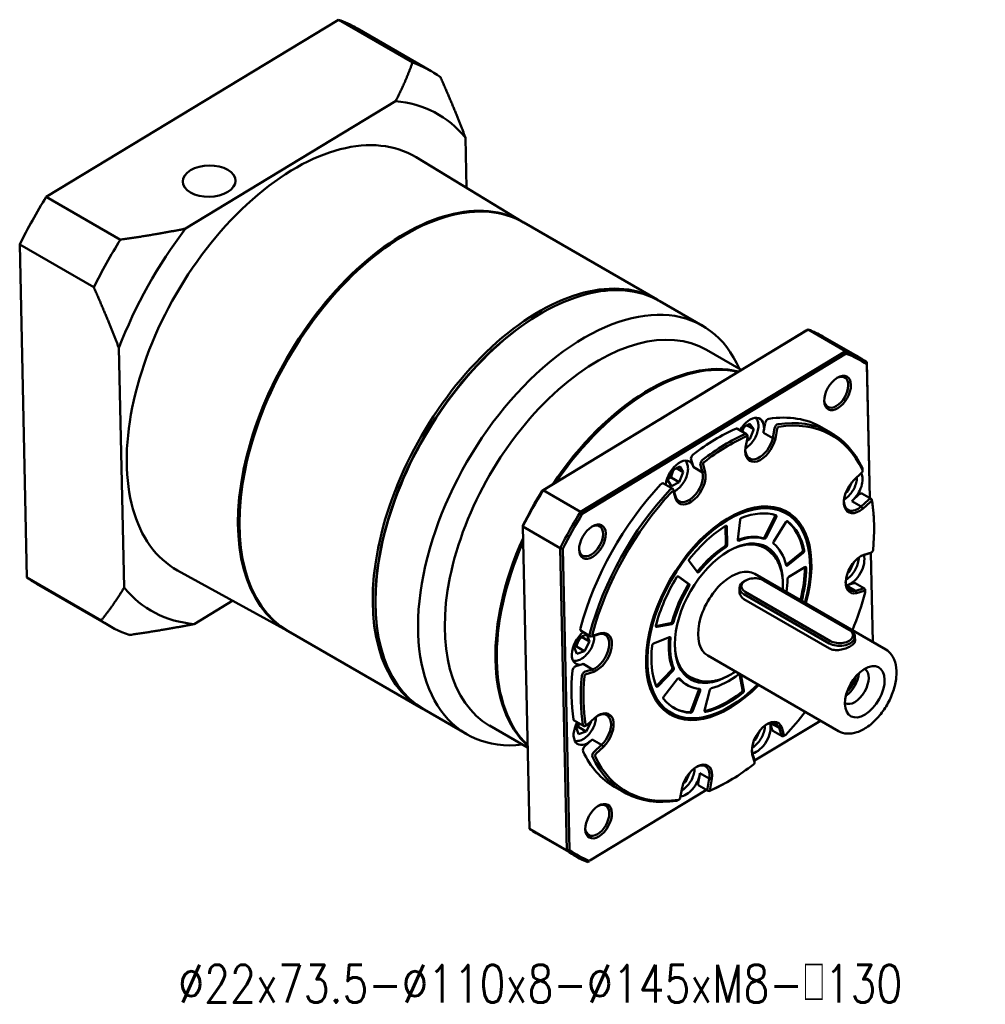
# Model space of a CAD drawing. Header units: inches. Extents: x 41 to 818, y 10 to 525.
# Tile 2 of 3: x 437 to 629, y 107 to 302. Entities that reach past the tile are written whole.
import ezdxf

# ---------------------------------------------------------------- set-up
doc = ezdxf.new("R2010")
doc.units = ezdxf.units.IN
doc.header["$LTSCALE"] = 20
doc.header["$MEASUREMENT"] = 0
doc.linetypes.add('实线', pattern=[0])
doc.layers.add('6文字层', color=3, linetype='Continuous')
doc.layers.add('可见 (ISO)', color=7, linetype='实线', lineweight=50)
doc.styles.add('TH_GBDIM', font='romans.shx', dxfattribs={"width": 0.8, "bigfont": 'gbcbig.shx'})

# ---------------------------------------------------------------- blocks, each defined once
blk = doc.blocks.new('B-GPBS120-双级')
at = {"layer": '可见 (ISO)', "ltscale": 1.31579}
for p, q in [((211.2, 303.76), (288.64, 350.71)), ((308.29, 339.36), (288.64, 350.71)), ((293.57, 348.46), (313.23, 337.11)), ((248.1, 295.33), (303.78, 329.09)), ((322.34, 319.42), (322.63, 306.13)), ((337.69, 297), (309.23, 314.26)), ((211.2, 303.76), (230.86, 292.41)), ((373.18, 276.51), (337.83, 296.93)), ((306.22, 293.63), (306.58, 293.83)), ((223.81, 279.78), (204.15, 291.13)), ((206.09, 202.84), (204.15, 291.13)), ((385.2, 269.57), (373.89, 276.1)), ((342.29, 272.8), (342.64, 273.01)), ((378.04, 247.3), (413.17, 268.6)), ((412.69, 268.32), (383.04, 250.34)), ((423.07, 262.88), (413.17, 268.6)), ((426.96, 261.06), (417.06, 266.77)), ((231.84, 200.22), (230.45, 263.71)), ((423.07, 262.88), (352.81, 220.28)), ((353.3, 219.76), (423.3, 262.2)), ((395.46, 257.88), (386.24, 263.2)), ((429.51, 223.92), (428.72, 259.94)), ((428.72, 259.37), (429.5, 223.93)), ((342.91, 226), (378.04, 247.3)), ((372.34, 243.86), (342.69, 225.88)), ((395.71, 242.5), (397.75, 243.64)), ((398.75, 242.15), (396.95, 243.19)), ((397.75, 243.64), (398.75, 242.15)), ((401.81, 243.82), (401.38, 241.47)), ((396.88, 240.9), (394.41, 242.32)), ((395.41, 241.74), (395.71, 242.5)), ((397.09, 240.03), (397.09, 240.44)), ((398.75, 242.15), (397.7, 239.52)), ((401.38, 241.47), (401.33, 241.23)), ((403.8, 239.8), (401.33, 241.23)), ((403.81, 239.8), (401.33, 241.23)), ((404.29, 242.39), (403.81, 239.8)), ((404.49, 239.66), (404.98, 242.29)), ((419.28, 241.24), (416.81, 242.66)), ((397.08, 239.93), (396.59, 237.29)), ((397.7, 239.52), (396.92, 239.09)), ((397.07, 239.88), (397.7, 239.52)), ((377.08, 231.21), (379.12, 232.32)), ((379.12, 232.32), (380.08, 230.8)), ((382.14, 234.11), (382.67, 232.35)), ((382.67, 232.35), (382.72, 232.17)), ((384.61, 232.68), (385.19, 230.74)), ((385.9, 230.81), (385.31, 232.79)), ((376, 228.59), (377.08, 231.21)), ((380.08, 230.8), (378.26, 231.85)), ((380.08, 230.8), (379.01, 228.17)), ((385.19, 230.74), (382.72, 232.17)), ((385.19, 230.74), (382.72, 232.17)), ((427.36, 230.63), (425.36, 228.79)), ((427.62, 231.17), (427.62, 231.58)), ((377.31, 226.39), (374.84, 227.82)), ((376.97, 227.07), (376, 228.59)), ((376.89, 229.4), (379.01, 228.17)), ((379.01, 228.17), (376.97, 227.07)), ((424.8, 228.17), (423.67, 225.72)), ((342.91, 226), (352.81, 220.28)), ((378.07, 224.2), (377.49, 226.14)), ((377.51, 225.63), (378.1, 223.65)), ((423.67, 225.72), (423.23, 225.52)), ((423.38, 225.89), (423.67, 225.72)), ((426.74, 224.92), (424.95, 223.28)), ((427.44, 225.12), (429.91, 223.69)), ((378.07, 224.21), (378.08, 224.21)), ((427.24, 221.69), (424.76, 223.12)), ((424.95, 223.28), (424.77, 223.12)), ((429.21, 223.49), (427.24, 221.69)), ((427.66, 221.11), (429.67, 222.96)), ((262.38, 217.69), (262.38, 217.28)), ((394.5, 212.93), (395.13, 218.14)), ((404.34, 219.05), (401.69, 213.69)), ((404.69, 218.85), (402.05, 213.49)), ((404.06, 212.44), (407.24, 217.52)), ((338.41, 176.31), (337.53, 216.36)), ((347.43, 210.65), (337.53, 216.36)), ((391.27, 216.56), (391.38, 211.73)), ((391.62, 216.36), (391.73, 211.53)), ((430.67, 215.65), (430.67, 216.06)), ((347.43, 210.65), (349.19, 130.54)), ((349.89, 130.7), (348.14, 210.51)), ((403.47, 209.26), (402.81, 209.86)), ((411.53, 209.63), (407.37, 206.25)), ((411.89, 209.43), (407.73, 206.05)), ((427.55, 208.7), (429.52, 209.29)), ((429.96, 209.53), (427.92, 208.92)), ((430.04, 209.57), (429.69, 209.36)), ((429.82, 209.44), (430.34, 185.78)), ((430.35, 185.77), (429.83, 209.44)), ((383.84, 204.27), (381.62, 207.17)), ((413.7, 205.85), (413.7, 206.26)), ((425.28, 206.91), (424.12, 204.43)), ((275.19, 188.75), (246.02, 204.77)), ((399.09, 203.82), (433.74, 183.81)), ((408.04, 203.05), (412.28, 205.62)), ((424.12, 204.43), (423.69, 204.24)), ((423.84, 204.59), (424.12, 204.43)), ((206.09, 202.84), (225.75, 191.49)), ((208.57, 201.23), (228.23, 189.88)), ((378.68, 203.17), (381.25, 201.29)), ((378.8, 203.13), (381.61, 201.08)), ((396.55, 202.07), (396.21, 201.88)), ((401.3, 202.17), (401.65, 202)), ((401.43, 202.1), (424.06, 189.04)), ((424.42, 188.85), (401.8, 201.91)), ((425.31, 201.38), (423.5, 200.84)), ((425.64, 201.36), (428.12, 199.93)), ((394.99, 199.04), (394.97, 200.11)), ((396.14, 198.48), (418.77, 185.42)), ((419.11, 186.04), (396.49, 199.1)), ((425.79, 199.36), (423.31, 200.79)), ((423.5, 200.84), (423.32, 200.79)), ((427.78, 199.95), (425.79, 199.35)), ((426.02, 198.69), (428.05, 199.3)), ((428.32, 199.06), (428.32, 199.47)), ((260.63, 196.75), (250.4, 190.55)), ((298.45, 196.87), (298.45, 196.46)), ((418.8, 184.09), (396.17, 197.15)), ((376.7, 190.74), (372.79, 189.99)), ((377.06, 190.53), (373.03, 189.77)), ((310.68, 168.26), (275.33, 188.67)), ((352.98, 188.71), (355.45, 187.28)), ((358.26, 188.11), (356.22, 187.5)), ((351.18, 184.43), (352.5, 186.99)), ((352.5, 186.99), (354.51, 187.73)), ((355.2, 185.92), (353.08, 187.14)), ((355.2, 185.92), (353.88, 183.35)), ((354.51, 187.73), (355.2, 185.92)), ((355.79, 187.26), (357.78, 187.86)), ((357.78, 187.85), (357.78, 187.85)), ((372.21, 185.35), (376.41, 187.05)), ((425.62, 186.15), (425.6, 187.22)), ((351.88, 182.61), (351.18, 184.43)), ((351.76, 184.58), (353.88, 183.35)), ((353.88, 183.35), (351.88, 182.61)), ((386.59, 182.17), (421.24, 162.16)), ((353.38, 179.89), (351.57, 179.35)), ((353.57, 179.95), (353.38, 179.89)), ((353.57, 179.95), (356.04, 178.52)), ((356.04, 178.52), (353.57, 179.95)), ((356.04, 178.52), (354.04, 177.92)), ((354.31, 177.27), (356.35, 177.88)), ((376.98, 178.34), (373.03, 174.27)), ((377.33, 178.13), (373.39, 174.06)), ((339.29, 136.25), (338.41, 176.31)), ((374.95, 171.33), (378.57, 175.98)), ((384.07, 175.65), (383.22, 175.92)), ((394.96, 177.34), (395.79, 173.11)), ((395.32, 177.13), (396.14, 172.91)), ((381.14, 174.35), (380.78, 174.55)), ((384.19, 173.08), (382.16, 167.61)), ((384.54, 172.88), (382.51, 167.4)), ((385.73, 167.64), (387.08, 173.07)), ((322.7, 161.32), (311.39, 167.85)), ((392.14, 168.5), (391.78, 168.29)), ((351.18, 164.95), (353.66, 163.52)), ((355.66, 164.6), (354.32, 162.04)), ((356.62, 165.69), (354.61, 163.84)), ((355.66, 164.6), (355.52, 164.68)), ((355.6, 164.76), (355.66, 164.6)), ((416.45, 164.93), (398.98, 154.34)), ((338.82, 157.79), (328.74, 163.61)), ((351.66, 163.19), (352.25, 164.33)), ((352.32, 161.34), (351.66, 163.19)), ((352.2, 163.27), (354.32, 162.04)), ((354.32, 162.04), (352.32, 161.34)), ((354.51, 163.77), (354.16, 163.57)), ((400.35, 162.3), (399.35, 160)), ((403.07, 164.28), (403.07, 164.25)), ((403.07, 164.25), (403.6, 162.49)), ((403.22, 164.31), (405.49, 163)), ((406.25, 160.82), (403.78, 162.25)), ((405.5, 163), (406.08, 161.06)), ((406.77, 161.17), (406.18, 163.15)), ((355.77, 159.78), (353.98, 158.13)), ((355.95, 159.94), (355.77, 159.78)), ((355.95, 159.95), (358.43, 158.52)), ((358.43, 158.52), (355.95, 159.94)), ((399.35, 160), (398.85, 159.75)), ((399.04, 160.18), (399.35, 160)), ((407.11, 161.07), (406.75, 160.87)), ((358.43, 158.52), (356.46, 156.71)), ((356.91, 156.17), (358.92, 158.01)), ((398.96, 154.53), (398.38, 156.45)), ((398.38, 155.99), (398.97, 154.01)), ((398.98, 153.9), (398.98, 154.31)), ((380.35, 148.81), (380.65, 148.64)), ((381.73, 151.03), (380.65, 148.64)), ((384.46, 150.75), (384.02, 148.4)), ((384.5, 150.99), (384.46, 150.75)), ((384.5, 150.99), (386.98, 149.56)), ((386.98, 149.56), (386.5, 146.97)), ((387.2, 146.87), (387.69, 149.51)), ((392.14, 148.9), (391.78, 148.7)), ((386.2, 146.59), (355.32, 127.87)), ((364.28, 145.97), (361.81, 147.4)), ((379.78, 147.15), (379.29, 144.51)), ((380.65, 148.64), (380.19, 148.42)), ((386.69, 146.31), (384.21, 147.74)), ((378.95, 144), (378.59, 143.8)), ((339.29, 136.25), (349.19, 130.54)), ((350.96, 129.42), (341.06, 135.14))]:
    blk.add_line(p, q, dxfattribs=at)
at = {"layer": '可见 (ISO)', "ltscale": 1.31579, "extrusion": (0, 0, -1)}
for centre, major_axis, ratio, start_param, end_param in [((251.07, 274.85), (42.5, 73.61), 0.57735, 6.172922, 6.283185), ((277.09, 259.82), (38, 65.82), 0.57735, 6.017448, 6.498769), ((277.23, 259.74), (-31.61, -54.75), 0.57735, 6.270854, 9.43711), ((254.38, 307.93), (-7, -0.15), 0.591645, 5.510644, 11.793829), ((306.58, 242.8), (-31.25, -54.13), 0.57735, 0, 3.141593), ((251.07, 274.85), (42.5, 73.61), 0.57735, 4.602125, 4.772499), ((306.22, 243), (-31.25, -54.13), 0.57735, 6.277528, 9.430435), ((277.09, 259.82), (38, 65.82), 0.57735, 4.446652, 4.927972), ((342.64, 221.98), (-31.25, -54.13), 0.57735, 0, 3.141593), ((342.29, 222.18), (31, 53.69), 0.57735, 3.926991, 5.497787), ((379.06, 200.95), (38, 65.82), 0.57735, 6.185441, 6.283185), ((389.31, 195.03), (37.75, 65.38), 0.57735, 6.187903, 6.328314), ((371.28, 205.44), (28.75, 49.8), 0.57735, 4.836199, 6.109222), ((420.63, 251.98), (2.25, 3.9), 0.57735, 5.551905, 10.156058), ((397.77, 240.4), (2.63, 4.55), 0.57735, 4.710536, 7.305306), ((402.5, 244.03), (0.5, 0.866), 0.57735, 4.163713, 5.85051), ((405.33, 242.39), (0.25, 0.433), 0.57735, 4.163713, 5.85051), ((392.14, 193.4), (27.25, 47.2), 0.57735, 5.85051, 6.665706), ((392.14, 193.4), (27.25, 47.2), 0.57735, 5.326912, 5.618509), ((393.91, 241.46), (0.5, 0.866), 0.57735, 5.618509, 6.283185), ((396.74, 239.83), (0.25, 0.433), 0.57735, 5.618509, 7.305306), ((397.77, 240.4), (-2.63, -4.55), 0.57735, 4.163713, 4.215207), ((400.24, 238.97), (-2.63, -4.55), 0.57735, 4.215207, 7.022031), ((392.14, 193.4), (25.5, 44.17), 0.57735, 5.847314, 5.847495), ((382.82, 234.73), (0.5, 0.866), 0.57735, 3.640114, 5.326912), ((392.14, 193.4), (25.5, 44.17), 0.57735, 5.621524, 5.621705), ((379.11, 229.08), (2.63, 4.55), 0.57735, 4.050076, 6.781707), ((379.11, 229.08), (-2.63, -4.55), 0.57735, 3.640114, 3.691608), ((385.64, 233.1), (0.25, 0.433), 0.57735, 3.640114, 5.326912), ((381.58, 227.65), (-2.63, -4.55), 0.57735, 3.691608, 6.730214), ((392.14, 193.4), (25.5, 44.17), 0.57735, 5.323716, 5.323896), ((423.9, 226.79), (2.63, 4.55), 0.57735, 0.349082, 2.069318), ((427.26, 230.97), (0.25, 0.433), 0.57735, 0.382521, 2.069318), ((374.34, 226.95), (0.5, 0.866), 0.57735, 5.09491, 6.283185), ((392.14, 193.4), (25.5, 44.17), 0.57735, 0.385536, 0.385717), ((379.06, 200.95), (38, 65.82), 0.57735, 4.614645, 4.759979), ((392.14, 193.4), (27.25, 47.2), 0.57735, 4.279714, 5.09491), ((377.17, 225.32), (0.25, 0.433), 0.57735, 5.09491, 6.781707), ((426.94, 224.26), (0.5, 0.866), 0.57735, 5.210911, 6.283185), ((392.14, 193.4), (-15.5, -26.85), 0.57735, 5.127428, 10.580535), ((392.14, 193.4), (-15.25, -26.41), 0.57735, 5.134663, 10.5733), ((392.14, 193.4), (25.5, 44.17), 0.57735, 5.097925, 5.098106), ((426.37, 225.36), (-2.63, -4.55), 0.57735, 5.262404, 7.022031), ((423.9, 226.79), (-2.63, -4.55), 0.57735, 5.210911, 5.262404), ((429.77, 222.62), (0.25, 0.433), 0.57735, 5.210911, 6.897708), ((392.14, 193.4), (-27.25, -47.2), 0.57735, 3.756115, 4.047713), ((389.31, 195.03), (37.75, 65.38), 0.57735, 4.617107, 4.757517), ((392.14, 193.4), (14.5, 25.11), 0.57735, 5.664354, 6.152863), ((404.06, 219.15), (-0.25, -0.433), 0.57735, 3.63711, 4.599612), ((404.42, 218.94), (0.25, 0.433), 0.57735, 6.152863, 7.741204), ((392.14, 193.4), (-25.5, -44.17), 0.57735, 3.752919, 3.7531), ((355.65, 212.58), (2.25, 3.9), 0.57735, 5.551905, 10.156058), ((391.27, 216.15), (0.25, 0.433), 0.57735, 5.454732, 7.043073), ((395.48, 218.28), (0.25, 0.433), 0.57735, 4.076013, 5.664354), ((407.47, 217.35), (0.25, 0.433), 0.57735, 4.774145, 6.362486), ((391.78, 193.6), (14.5, 25.11), 0.57735, 0.095432, 0.56781), ((392.14, 193.4), (14.5, 25.11), 0.57735, 0.0793, 0.56781), ((392.14, 193.4), (14.5, 25.11), 0.57735, 4.966222, 5.454732), ((371.28, 205.44), (-28.75, -49.8), 0.57735, 0.139761, 1.380882), ((391.02, 211.52), (-0.25, -0.433), 0.57735, 3.90148, 5.450052), ((391.38, 211.31), (-0.25, -0.433), 0.57735, 3.90148, 5.450052), ((391.78, 193.6), (9.88, 17.1), 0.57735, 5.510367, 6.408193), ((394.85, 213.07), (-0.25, -0.433), 0.57735, 5.669033, 7.217606), ((401.42, 213.79), (-0.25, -0.433), 0.57735, 4.599612, 6.148184), ((401.77, 213.58), (-0.25, -0.433), 0.57735, 4.599612, 6.148184), ((404.29, 212.27), (-0.25, -0.433), 0.57735, 0.08398, 1.632552), ((411.46, 209.99), (-0.25, -0.433), 0.57735, 3.709402, 5.297743), ((411.82, 209.78), (-0.25, -0.433), 0.57735, 3.709402, 5.297743), ((424.37, 205.51), (-2.63, -4.55), 0.57735, 3.630538, 5.73451), ((392.14, 193.4), (-25.5, -44.17), 0.57735, 4.050728, 4.050908), ((430.04, 209.98), (-0.25, -0.433), 0.57735, 4.047713, 5.73451), ((381.92, 207.56), (-0.25, -0.433), 0.57735, 0.236289, 1.82463), ((407.3, 206.61), (-0.25, -0.433), 0.57735, 5.297743, 5.523684), ((426.84, 204.08), (2.63, 4.55), 0.57735, 5.54434, 5.683016), ((392.84, 192.99), (-6.25, -10.83), 0.57735, 0, 3.141593), ((383.78, 204.87), (-0.25, -0.433), 0.57735, 4.970902, 5.681457), ((384.14, 204.66), (-0.25, -0.433), 0.57735, 4.970902, 6.519474), ((407.66, 206.41), (-0.25, -0.433), 0.57735, 5.297743, 6.846316), ((391.78, 193.6), (-14.5, -25.11), 0.57735, 3.919162, 4.26675), ((392.14, 193.4), (-14.5, -25.11), 0.57735, 3.919025, 4.26675), ((412.29, 205.22), (0.25, 0.433), 0.57735, 5.472276, 7.060617), ((251.07, 274.85), (-42.5, -73.61), 0.57735, 0, 0.06011), ((392.14, 193.4), (14.5, 25.11), 0.57735, 4.268091, 4.7566), ((378.53, 202.71), (0.25, 0.433), 0.57735, 4.7566, 6.344941), ((380.99, 200.86), (0.25, 0.433), 0.57735, 0.061756, 1.610328), ((381.34, 200.66), (0.25, 0.433), 0.57735, 0.061756, 1.610328), ((398.96, 200.6), (-3.5, -0.08), 0.591645, 5.510644, 8.652237), ((408.05, 202.65), (0.25, 0.433), 0.57735, 3.923704, 5.472276), ((426.84, 204.08), (-2.63, -4.55), 0.57735, 5.786003, 7.022031), ((425.14, 200.49), (0.5, 0.866), 0.57735, 5.73451, 6.283185), ((277.09, 259.82), (-38, -65.82), 0.57735, 6.017448, 6.498769), ((392.14, 193.4), (-27.25, -47.2), 0.57735, 4.279714, 4.480971), ((392.14, 193.4), (-25.5, -44.17), 0.57735, 4.276518, 4.276699), ((427.97, 198.86), (0.25, 0.433), 0.57735, 5.73451, 7.421307), ((376.82, 191.19), (-0.25, -0.433), 0.57735, 4.27277, 5.821342), ((377.17, 190.99), (-0.25, -0.433), 0.57735, 4.27277, 5.821342), ((354.25, 184.56), (-2.63, -4.55), 0.57735, 5.73451, 8.452328), ((353.48, 189.58), (-0.5, -0.866), 0.57735, 0, 1.138121), ((356.3, 187.94), (-0.25, -0.433), 0.57735, 5.73451, 7.421307), ((356.73, 183.13), (2.63, 4.55), 0.57735, 5.786003, 8.824609), ((392.14, 193.4), (25.5, 44.17), 0.57735, 4.276518, 4.276699), ((373.15, 190.22), (-0.25, -0.433), 0.57735, 5.821342, 7.409683), ((421.59, 187.54), (3.5, 0.08), 0.591645, 5.510644, 8.652237), ((372.16, 184.92), (0.25, 0.433), 0.57735, 4.058468, 5.646809), ((376, 186.82), (-0.25, -0.433), 0.57735, 3.915774, 4.053789), ((376.36, 186.61), (0.25, 0.433), 0.57735, 5.646809, 7.195382), ((391.78, 193.6), (-9.88, -17.1), 0.57735, 6.158178, 7.056004), ((392.14, 193.4), (14.5, 25.11), 0.57735, 3.569959, 4.058468), ((351.4, 178.46), (0.5, 0.866), 0.57735, 4.047713, 5.73451), ((354.25, 184.56), (-2.63, -4.55), 0.57735, 5.683016, 5.73451), ((392.14, 193.4), (25.5, 44.17), 0.57735, 4.050728, 4.050908), ((376.85, 178.64), (-0.25, -0.433), 0.57735, 3.574638, 5.123211), ((377.21, 178.44), (-0.25, -0.433), 0.57735, 3.574638, 5.123211), ((425.51, 174.13), (2.63, 4.55), 0.57735, 0.018262, 3.123331), ((392.14, 193.4), (27.25, 47.2), 0.57735, 3.756115, 4.047713), ((354.23, 176.83), (0.25, 0.433), 0.57735, 4.047713, 5.73451), ((378.75, 175.74), (0.25, 0.433), 0.57735, 4.948678, 6.49725), ((394.95, 176.94), (0.25, 0.433), 0.57735, 5.319968, 5.47339), ((372.9, 174.57), (-0.25, -0.433), 0.57735, 5.123211, 5.564684), ((373.26, 174.37), (-0.25, -0.433), 0.57735, 5.123211, 6.711552), ((383.87, 173.1), (-0.25, -0.433), 0.57735, 3.761291, 4.425079), ((384.23, 172.89), (0.25, 0.433), 0.57735, 6.018099, 7.566671), ((391.78, 193.6), (-14.5, -25.11), 0.57735, 5.315288, 5.798334), ((392.14, 193.4), (-14.5, -25.11), 0.57735, 5.315288, 5.803797), ((387.42, 173.13), (0.25, 0.433), 0.57735, 4.250546, 5.799118), ((395.44, 172.83), (-0.25, -0.433), 0.57735, 3.726947, 5.315288), ((395.8, 172.63), (-0.25, -0.433), 0.57735, 3.726947, 5.315288), ((375.13, 171.09), (-0.25, -0.433), 0.57735, 0.218744, 1.807085), ((392.14, 193.4), (-14.5, -25.11), 0.57735, 6.01342, 6.501929), ((357.2, 161.85), (2.63, 4.55), 0.57735, 5.54434, 8.30101), ((391.78, 193.6), (-14.5, -25.11), 0.57735, 6.01342, 6.270994), ((381.85, 167.62), (-0.25, -0.433), 0.57735, 4.425079, 6.01342), ((382.2, 167.42), (-0.25, -0.433), 0.57735, 4.425079, 6.01342), ((386.07, 167.71), (-0.25, -0.433), 0.57735, 5.803797, 7.392139), ((392.14, 193.4), (-27.25, -47.2), 0.57735, 4.943807, 5.09491), ((354.72, 163.28), (-2.63, -4.55), 0.57735, 5.210911, 7.791497), ((351.68, 165.81), (-0.5, -0.866), 0.57735, 0, 0.614523), ((392.14, 193.4), (25.5, 44.17), 0.57735, 3.752919, 3.7531), ((401.99, 159.56), (2.63, 4.55), 0.57735, 5.54434, 6.730214), ((354.51, 164.18), (-0.25, -0.433), 0.57735, 5.210911, 6.897708), ((399.51, 160.99), (-2.63, -4.55), 0.57735, 3.640114, 5.792338), ((404.28, 163.12), (-0.5, -0.866), 0.57735, 0, 0.498522), ((392.14, 193.4), (-25.5, -44.17), 0.57735, 5.097925, 5.098106), ((407.11, 161.48), (-0.25, -0.433), 0.57735, 5.09491, 6.781707), ((354.18, 157.47), (-0.5, -0.866), 0.57735, 0.382521, 2.069318), ((392.14, 193.4), (-25.5, -44.17), 0.57735, 0.385536, 0.385717), ((401.99, 159.56), (2.63, 4.55), 0.57735, 3.691608, 3.880438), ((357.01, 155.83), (-0.25, -0.433), 0.57735, 0.382521, 2.069318), ((392.14, 193.4), (-27.25, -47.2), 0.57735, 5.85051, 6.665706), ((392.14, 193.4), (-25.5, -44.17), 0.57735, 5.323716, 5.323896), ((398.63, 153.7), (-0.25, -0.433), 0.57735, 3.640114, 5.326912), ((383.33, 148.24), (2.63, 4.55), 0.57735, 5.54434, 7.253813), ((392.14, 193.4), (-27.25, -47.2), 0.57735, 5.326912, 5.618509), ((380.85, 149.67), (-2.63, -4.55), 0.57735, 4.163713, 5.911331), ((392.14, 193.4), (-25.5, -44.17), 0.57735, 5.621524, 5.621705), ((392.14, 193.4), (-25.5, -44.17), 0.57735, 5.847314, 5.847495), ((384.71, 148.61), (-0.5, -0.866), 0.57735, 0, 1.022121), ((387.54, 146.98), (-0.25, -0.433), 0.57735, 5.618509, 7.305306), ((378.95, 144.41), (-0.25, -0.433), 0.57735, 4.163713, 5.85051), ((357.28, 138.49), (2.25, 3.9), 0.57735, 5.551905, 10.156058), ((379.06, 200.95), (-38, -65.82), 0.57735, 0, 0.04759), ((389.87, 194.64), (-37.75, -65.38), 0.57735, 6.203655, 6.344066)]:
    blk.add_ellipse(centre, major_axis=major_axis, ratio=ratio, start_param=start_param, end_param=end_param, dxfattribs=at)
at = {"layer": '可见 (ISO)', "ltscale": 1.31579}
for centre, major_axis, ratio, start_param, end_param in [((270.73, 263.5), (42.5, 73.61), 0.57735, 6.223076, 6.393449), ((270.73, 263.5), (-42.5, -73.61), 0.57735, 4.652279, 4.822653), ((306.22, 243), (-31, -53.69), 0.57735, 3.926991, 5.497787), ((341.93, 222.39), (31.25, 54.13), 0.57735, 6.271871, 9.436092), ((353.95, 215.45), (31.25, 54.13), 0.57735, 5.880469, 9.827494), ((342.29, 222.18), (-31, -53.69), 0.57735, 3.926991, 5.497787), ((357.49, 213.4), (28.75, 49.8), 0.57735, 0, 3.141593), ((370.92, 205.65), (28.75, 49.8), 0.57735, 0.159121, 1.46183), ((388.96, 195.24), (38, 65.82), 0.57735, 6.235595, 6.38093), ((420.98, 251.78), (2.5, 4.33), 0.57735, 5.522864, 11.806049), ((338.4, 224.43), (56.77, 33.62), 0.010857, 5.47882, 5.610792), ((338.4, 224.43), (56.77, 33.62), 0.010857, 5.346848, 5.47882), ((389.31, 195.03), (27.5, 47.63), 0.57735, 0, 0.432675), ((404.97, 242.6), (-0.5, -0.866), 0.57735, 3.574268, 5.261065), ((391.78, 193.6), (27.5, 47.63), 0.57735, 5.900664, 6.71586), ((389.31, 195.03), (-27.5, -47.63), 0.57735, 3.806269, 4.097866), ((391.78, 193.6), (-27.5, -47.63), 0.57735, 3.806269, 4.097866), ((396.38, 240.03), (0.5, 0.866), 0.57735, 5.497787, 6.947862), ((389.31, 195.03), (-25.5, -44.17), 0.57735, 3.587145, 3.587282), ((400.59, 238.76), (-2.88, -4.98), 0.57735, 5.317467, 8.346255), ((388.07, 195.75), (-71.42, 8.37), 0.640852, 4.555985, 4.565846), ((385.29, 233.3), (-0.5, -0.866), 0.57735, 4.097866, 5.784663), ((381.93, 227.45), (-2.88, -4.98), 0.57735, 5.841066, 8.869854), ((389.31, 195.03), (-25.5, -44.17), 0.57735, 4.110743, 4.11088), ((388.07, 195.75), (-71.28, -7.84), 0.489475, 4.689063, 4.698924), ((426.91, 231.17), (0.5, 0.866), 0.57735, 5.497787, 5.900664), ((389.31, 195.03), (-27.5, -47.63), 0.57735, 4.329868, 5.145064), ((426.73, 225.15), (-2.87, -4.98), 0.57735, 4.27027, 7.299057), ((378.7, 201.16), (-37.75, -65.38), 0.57735, 4.66726, 4.807671), ((391.78, 193.6), (-27.5, -47.63), 0.57735, 4.329868, 5.145064), ((376.81, 225.52), (0.5, 0.866), 0.57735, 5.784663, 7.471461), ((388.07, 195.75), (6.89, -62.63), 0.122491, 4.227332, 4.237194), ((429.41, 222.83), (0.5, 0.866), 0.57735, 5.668663, 7.35546), ((391.78, 193.6), (27.5, 47.63), 0.57735, 5.497787, 5.668663), ((388.96, 195.24), (-38, -65.82), 0.57735, 4.664799, 4.810133), ((391.78, 193.6), (15.5, 26.85), 0.57735, 5.497787, 6.27178), ((356, 212.38), (2.5, 4.33), 0.57735, 5.522864, 11.806049), ((392.14, 193.4), (10.13, 17.54), 0.57735, 5.502856, 10.205107), ((370.92, 205.65), (-28.75, -49.8), 0.57735, 4.887874, 6.157854), ((391.78, 193.6), (9.88, 17.1), 0.57735, 6.158178, 7.056004), ((391.78, 193.6), (11, 19.05), 0.57735, 0.135001, 0.610217), ((392.14, 193.4), (11, 19.05), 0.57735, 0.135001, 0.614152), ((392.14, 193.4), (11, 19.05), 0.57735, 5.720055, 6.199206), ((391.78, 193.6), (-11, -19.05), 0.57735, 3.974726, 4.453876), ((392.14, 193.4), (-11, -19.05), 0.57735, 3.974726, 4.453876), ((427.19, 203.87), (-2.87, -4.98), 0.57735, 3.746671, 6.775459), ((429.69, 210.18), (0.5, 0.866), 0.57735, 3.690268, 3.926991), ((398.97, 200.2), (-4, -0.09), 0.591645, 5.459182, 7.055727), ((398.97, 200.2), (-4, -0.09), 0.591645, 3.914134, 3.965596), ((392.14, 193.4), (11, 19.05), 0.57735, 5.316684, 5.501074), ((391.78, 193.6), (-11, -19.05), 0.57735, 4.672857, 5.152008), ((392.14, 193.4), (-11, -19.05), 0.57735, 4.672857, 5.152008), ((424.37, 205.51), (2.62, 4.55), 0.57735, 3.638775, 3.690268), ((427.62, 199.06), (0.5, 0.866), 0.57735, 5.497787, 6.831861), ((270.73, 263.5), (-42.5, -73.61), 0.57735, 6.223076, 6.393449), ((355.95, 188.15), (-0.5, -0.866), 0.57735, 5.145064, 6.831861), ((357.08, 182.93), (2.87, 4.98), 0.57735, 3.746671, 6.775459), ((388.07, 195.75), (56.6, 26.06), 0.101481, 2.078164, 2.088025), ((421.6, 187.14), (4, 0.09), 0.591645, 3.914134, 7.055727), ((391.78, 193.6), (-11, -19.05), 0.57735, 5.370989, 5.85014), ((392.14, 193.4), (-11, -19.05), 0.57735, 5.370989, 5.85014), ((391.78, 193.6), (-9.88, -17.1), 0.57735, 5.510367, 6.408193), ((389.31, 195.03), (-27.5, -47.63), 0.57735, 5.377065, 5.668663), ((353.88, 177.03), (-0.5, -0.866), 0.57735, 3.690268, 5.377065), ((389.31, 195.03), (-25.5, -44.17), 0.57735, 5.364051, 5.364189), ((388.07, 195.75), (30.04, -65.26), 0.505486, 4.743836, 4.753697), ((428.2, 172.58), (3.72, 6.45), 0.57735, 5.522864, 11.806049), ((391.78, 193.6), (-27.5, -47.63), 0.57735, 5.377065, 5.668663), ((391.78, 193.6), (-11, -19.05), 0.57735, 6.084404, 6.283185), ((392.14, 193.4), (-11, -19.05), 0.57735, 6.069121, 6.548271), ((392.14, 193.4), (11, 19.05), 0.57735, 3.62566, 4.10481), ((422.9, 175.64), (2.62, 4.55), 0.57735, 4.00504, 5.419738), ((422.9, 175.64), (2.09, 3.63), 0.57735, 4.138894, 5.285884), ((357.55, 161.65), (2.87, 4.98), 0.57735, 4.27027, 7.299057), ((391.78, 193.6), (-15.5, -26.85), 0.57735, 0.011405, 0.785398), ((402.34, 159.35), (2.88, 4.98), 0.57735, 5.841066, 8.869854), ((354.16, 164.38), (-0.5, -0.866), 0.57735, 5.668663, 7.068583), ((399.51, 160.99), (2.63, 4.55), 0.57735, 5.784663, 5.792303), ((354.72, 163.28), (2.62, 4.55), 0.57735, 4.213867, 4.265361), ((389.31, 195.03), (-25.5, -44.17), 0.57735, 5.88765, 5.887787), ((406.75, 161.69), (-0.5, -0.866), 0.57735, 5.784663, 7.068583), ((389.31, 195.03), (-27.5, -47.63), 0.57735, 5.900664, 6.283185), ((356.66, 156.04), (-0.5, -0.866), 0.57735, 4.213867, 5.900664), ((388.07, 195.75), (44.55, -56.33), 0.652756, 4.86353, 4.873392), ((391.78, 193.6), (-27.5, -47.63), 0.57735, 5.900664, 6.71586), ((398.28, 153.9), (0.5, 0.866), 0.57735, 5.497787, 5.784663), ((383.68, 148.04), (2.88, 4.98), 0.57735, 5.317467, 8.346255), ((380.85, 149.67), (2.63, 4.55), 0.57735, 5.261065, 5.312558), ((387.19, 147.18), (-0.5, -0.866), 0.57735, 5.261065, 6.947862), ((391.78, 193.6), (27.5, 47.63), 0.57735, 3.806269, 3.926991), ((378.59, 144.61), (0.5, 0.866), 0.57735, 3.574268, 3.926991), ((357.63, 138.29), (2.5, 4.33), 0.57735, 5.522864, 11.806049), ((389.52, 194.84), (-38, -65.82), 0.57735, 6.219843, 6.365177)]:
    blk.add_ellipse(centre, major_axis=major_axis, ratio=ratio, start_param=start_param, end_param=end_param, dxfattribs=at)
for points, weights in [([(308.29, 339.36), (306.25, 333.74), (303.78, 329.09)], [1.01845673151, 1.01382841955, 1]), ([(322.34, 319.42), (319.55, 326.82), (315.7, 335.5)], [1, 1.01382841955, 1.01845673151]), ([(248.1, 295.33), (240.3, 293.76), (230.86, 292.41)], [1, 1.01382841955, 1.01845673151]), ([(223.81, 279.78), (227.65, 271.1), (230.45, 263.71)], [1.01845673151, 1.01382841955, 1]), ([(395.74, 241.55), (395.92, 242.22), (396.26, 242.8)], [1.06042589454, 1.0968928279, 1.05478449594]), ([(376.89, 229.4), (377.09, 230.61), (377.62, 231.51)], [1, 1.12297023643, 1.05044433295]), ([(376.25, 229.18), (376.53, 229.3), (376.89, 229.4)], [1.05673533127, 1.03741818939, 1]), ([(231.84, 200.22), (229.31, 195.9), (225.75, 191.49)], [1, 1.01382841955, 1.01845673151]), ([(233.16, 187.63), (242.61, 188.98), (250.4, 190.55)], [1.01845673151, 1.01382841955, 1]), ([(351.76, 184.58), (352.13, 186.03), (353.08, 187.14)], [1, 1.15470053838, 1]), ([(353.08, 187.14), (353.06, 187.17), (353.05, 187.19)], [1, 1.00325517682, 1.00637336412]), ([(351.21, 184.47), (351.46, 184.53), (351.76, 184.58)], [1.05122505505, 1.03239704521, 1]), ([(351.66, 163.18), (351.91, 163.23), (352.2, 163.27)], [1.04987681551, 1.03125168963, 1]), ([(352.2, 163.27), (352.33, 163.77), (352.5, 164.18)], [1, 1.04886106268, 1.06685728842])]:
    blk.add_rational_spline(points, weights, degree=2, dxfattribs=at)
for points in [[(413.17, 268.6), (413.01, 268.51), (412.85, 268.41), (412.69, 268.32)], [(423.3, 262.2), (423.22, 262.42), (423.14, 262.65), (423.07, 262.88)], [(428.72, 259.94), (428.72, 259.75), (428.72, 259.56), (428.72, 259.37)], [(403.8, 239.8), (404.03, 239.75), (404.26, 239.7), (404.49, 239.65)], [(396.59, 237.3), (396.59, 237.31), (396.59, 237.32), (396.59, 237.33)], [(385.19, 230.74), (385.42, 230.76), (385.66, 230.78), (385.89, 230.81)], [(342.69, 225.88), (342.76, 225.92), (342.84, 225.96), (342.91, 226)], [(378.1, 223.66), (378.1, 223.84), (378.09, 224.03), (378.08, 224.21)], [(352.81, 220.28), (352.97, 220.11), (353.14, 219.93), (353.3, 219.76)], [(427.24, 221.69), (427.38, 221.5), (427.52, 221.31), (427.66, 221.12)], [(337.53, 216.36), (337.53, 216.45), (337.53, 216.54), (337.53, 216.63)], [(347.43, 210.65), (347.67, 210.6), (347.9, 210.56), (348.14, 210.51)], [(427.92, 208.91), (427.79, 208.84), (427.66, 208.76), (427.52, 208.69)], [(425.79, 199.36), (425.86, 199.14), (425.94, 198.92), (426.02, 198.7)], [(357.78, 187.85), (357.94, 187.93), (358.1, 188.02), (358.26, 188.1)], [(356.35, 177.89), (356.25, 178.1), (356.15, 178.31), (356.04, 178.52)], [(356.6, 165.67), (356.61, 165.67), (356.61, 165.68), (356.62, 165.68)], [(406.17, 163.14), (405.94, 163.1), (405.72, 163.05), (405.49, 163)], [(358.92, 158.02), (358.75, 158.18), (358.59, 158.35), (358.43, 158.52)], [(398.38, 156.47), (398.38, 156.31), (398.38, 156.15), (398.38, 155.99)], [(387.68, 149.51), (387.45, 149.52), (387.21, 149.54), (386.98, 149.56)], [(349.19, 130.54), (349.42, 130.59), (349.66, 130.65), (349.89, 130.7)], [(354.76, 127.45), (354.92, 127.54), (355.08, 127.63), (355.24, 127.73)]]:
    blk.add_open_spline(points, degree=3, dxfattribs=at)
for points, knots in [([(399.28, 245.18), (399.35, 245.11), (399.41, 245.03), (399.67, 244.67), (399.8, 244.34), (399.99, 243.58), (400.01, 243.13), (399.94, 242.2), (399.84, 241.7), (399.52, 240.71), (399.3, 240.22), (398.78, 239.29), (398.47, 238.85), (397.79, 238.07), (397.42, 237.72), (396.88, 237.33), (396.73, 237.23), (396.57, 237.14)], [0.947823, 0.947823, 0.947823, 0.947823, 1.030955, 1.030955, 1.317024, 1.317024, 1.644755, 1.644755, 1.98536, 1.98536, 2.323291, 2.323291, 2.659442, 2.659442, 2.997056, 2.997056, 3.127553, 3.127553, 3.127553, 3.127553]), ([(380.62, 233.87), (380.68, 233.8), (380.75, 233.72), (381, 233.35), (381.14, 233.02), (381.32, 232.26), (381.35, 231.82), (381.28, 230.88), (381.18, 230.38), (380.86, 229.39), (380.64, 228.9), (380.12, 227.97), (379.81, 227.54), (379.13, 226.75), (378.76, 226.4), (378.13, 225.95), (377.88, 225.8), (377.63, 225.67)], [0.932389, 0.932389, 0.932389, 0.932389, 1.015521, 1.015521, 1.30159, 1.30159, 1.629321, 1.629321, 1.969926, 1.969926, 2.307857, 2.307857, 2.644008, 2.644008, 2.981622, 2.981622, 3.190104, 3.190104, 3.190104, 3.190104]), ([(426.12, 229.49), (426.13, 229.35), (426.12, 229.21), (426.07, 228.59), (425.97, 228.09), (425.65, 227.1), (425.43, 226.61), (424.91, 225.68), (424.6, 225.24), (423.92, 224.45), (423.55, 224.11), (423.01, 223.72), (422.86, 223.62), (422.71, 223.53)], [1.451992, 1.451992, 1.451992, 1.451992, 1.55562, 1.55562, 1.896225, 1.896225, 2.234157, 2.234157, 2.570307, 2.570307, 2.907921, 2.907921, 3.038418, 3.038418, 3.038418, 3.038418]), ([(403.47, 209.26), (404.38, 208.44), (405.1, 207.35), (406.13, 204.74), (406.41, 203.2), (406.48, 200.89), (406.47, 200.25), (406.42, 199.59)], [5.6478714, 5.6478714, 5.6478714, 5.6478714, 5.9547416, 5.9547416, 6.274363, 6.274363, 6.3937469, 6.3937469, 6.3937469, 6.3937469]), ([(426.59, 208.17), (426.59, 208.04), (426.59, 207.92), (426.54, 207.31), (426.44, 206.81), (426.12, 205.82), (425.9, 205.33), (425.38, 204.4), (425.07, 203.96), (424.39, 203.18), (424.02, 202.83), (423.48, 202.44), (423.33, 202.34), (423.17, 202.25)], [1.455269, 1.455269, 1.455269, 1.455269, 1.547583, 1.547583, 1.888187, 1.888187, 2.226119, 2.226119, 2.562269, 2.562269, 2.899883, 2.899883, 3.03038, 3.03038, 3.03038, 3.03038]), ([(396.17, 197.15), (395.81, 197.36), (395.5, 197.65), (395.1, 198.32), (395, 198.69), (394.99, 199.04)], [0, 0, 0, 0, 0.1518651, 0.1518651, 0.2985306, 0.2985306, 0.2985306, 0.2985306]), ([(356.47, 187.46), (356.48, 187.26), (356.48, 187.05), (356.43, 186.36), (356.33, 185.86), (356.01, 184.87), (355.79, 184.38), (355.27, 183.45), (354.96, 183.01), (354.28, 182.23), (353.91, 181.88), (353.13, 181.31), (352.72, 181.09), (351.9, 180.82), (351.49, 180.77), (351.01, 180.83), (350.94, 180.84), (350.86, 180.86)], [1.331901, 1.331901, 1.331901, 1.331901, 1.483666, 1.483666, 1.82427, 1.82427, 2.162202, 2.162202, 2.498353, 2.498353, 2.835966, 2.835966, 3.176528, 3.176528, 3.506591, 3.506591, 3.571082, 3.571082, 3.571082, 3.571082]), ([(425.62, 186.15), (425.62, 186.14), (425.62, 186.13), (425.62, 185.9), (425.52, 185.65), (425.11, 185.16), (424.8, 184.91), (424.09, 184.48), (423.63, 184.26), (422.65, 183.91), (422.12, 183.77), (421.12, 183.63), (420.59, 183.61), (419.61, 183.73), (419.16, 183.88), (418.8, 184.09)], [-0.9161532, -0.9161532, -0.9161532, -0.9161532, -0.9109535, -0.9109535, -0.7591477, -0.7591477, -0.6073419, -0.6073419, -0.4555361, -0.4555361, -0.3037302, -0.3037302, -0.1518651, -0.1518651, 0, 0, 0, 0]), ([(421.24, 162.16), (421.91, 161.78), (422.68, 161.55), (424.33, 161.45), (425.23, 161.58), (427.11, 162.21), (428.09, 162.73), (430.01, 164.1), (430.94, 164.96), (432.66, 166.91), (433.43, 168), (434.77, 170.31), (435.32, 171.52), (436.16, 173.97), (436.44, 175.2), (436.68, 177.56), (436.64, 178.7), (436.22, 180.74), (435.84, 181.66), (434.87, 182.99), (434.34, 183.47), (433.74, 183.81)], [3.901914, 3.901914, 3.901914, 3.901914, 4.179536, 4.179536, 4.478567, 4.478567, 4.806464, 4.806464, 5.140076, 5.140076, 5.471584, 5.471584, 5.802028, 5.802028, 6.133515, 6.133515, 6.46711, 6.46711, 6.794994, 6.794994, 7.043507, 7.043507, 7.043507, 7.043507]), ([(393.92, 177.94), (393.47, 177.63), (393.01, 177.34), (391.05, 176.25), (389.54, 175.68), (386.68, 175.19), (385.32, 175.26), (384.08, 175.65), (384.08, 175.65), (384.07, 175.65)], [7.793574, 7.793574, 7.793574, 7.793574, 7.8929875, 7.8929875, 8.2172975, 8.2172975, 8.5373886, 8.5373886, 8.5394494, 8.5394494, 8.5394494, 8.5394494]), ([(356.95, 165.94), (356.95, 165.82), (356.94, 165.69), (356.9, 165.08), (356.79, 164.58), (356.47, 163.59), (356.26, 163.1), (355.73, 162.17), (355.43, 161.74), (354.75, 160.95), (354.38, 160.6), (353.59, 160.03), (353.18, 159.81), (352.36, 159.55), (351.95, 159.49), (351.48, 159.55), (351.41, 159.56), (351.33, 159.58)], [1.374621, 1.374621, 1.374621, 1.374621, 1.466935, 1.466935, 1.807539, 1.807539, 2.145471, 2.145471, 2.481622, 2.481622, 2.819235, 2.819235, 3.159797, 3.159797, 3.48986, 3.48986, 3.554351, 3.554351, 3.554351, 3.554351]), ([(401.74, 163.65), (401.74, 163.52), (401.74, 163.39), (401.69, 162.78), (401.59, 162.29), (401.27, 161.3), (401.05, 160.81), (400.53, 159.88), (400.22, 159.44), (399.54, 158.65), (399.17, 158.31), (398.63, 157.91), (398.48, 157.82), (398.32, 157.73)], [1.500032, 1.500032, 1.500032, 1.500032, 1.592346, 1.592346, 1.93295, 1.93295, 2.270882, 2.270882, 2.607033, 2.607033, 2.944646, 2.944646, 3.075143, 3.075143, 3.075143, 3.075143]), ([(383.08, 152.33), (383.08, 152.21), (383.07, 152.08), (383.03, 151.47), (382.93, 150.97), (382.61, 149.98), (382.39, 149.49), (381.86, 148.56), (381.56, 148.13), (380.88, 147.34), (380.51, 146.99), (379.96, 146.6), (379.8, 146.49), (379.64, 146.4)], [1.478391, 1.478391, 1.478391, 1.478391, 1.570705, 1.570705, 1.91131, 1.91131, 2.249241, 2.249241, 2.585392, 2.585392, 2.923006, 2.923006, 3.058048, 3.058048, 3.058048, 3.058048])]:
    blk.add_open_spline(points, degree=3, knots=knots, dxfattribs=at)

msp = doc.modelspace()

# ---------------------------------------------------------------- block references
at = {"xscale": 0.75, "yscale": 0.75, "zscale": 0.75}
msp.add_blockref('B-GPBS120-双级', (284.115, 39.265), dxfattribs=at)

# ---------------------------------------------------------------- texts
at = {"layer": '6文字层', "insert": (468.77, 114.42), "char_height": 7.5, "attachment_point": 1, "style": 'TH_GBDIM'}
msp.add_mtext_dynamic_manual_height_columns('%%C22x73.5-%%C110x8-%%C145xM8-□130', width=168.07823, gutter_width=25, heights=[0], dxfattribs=at)

doc.saveas('drawing.dxf')
